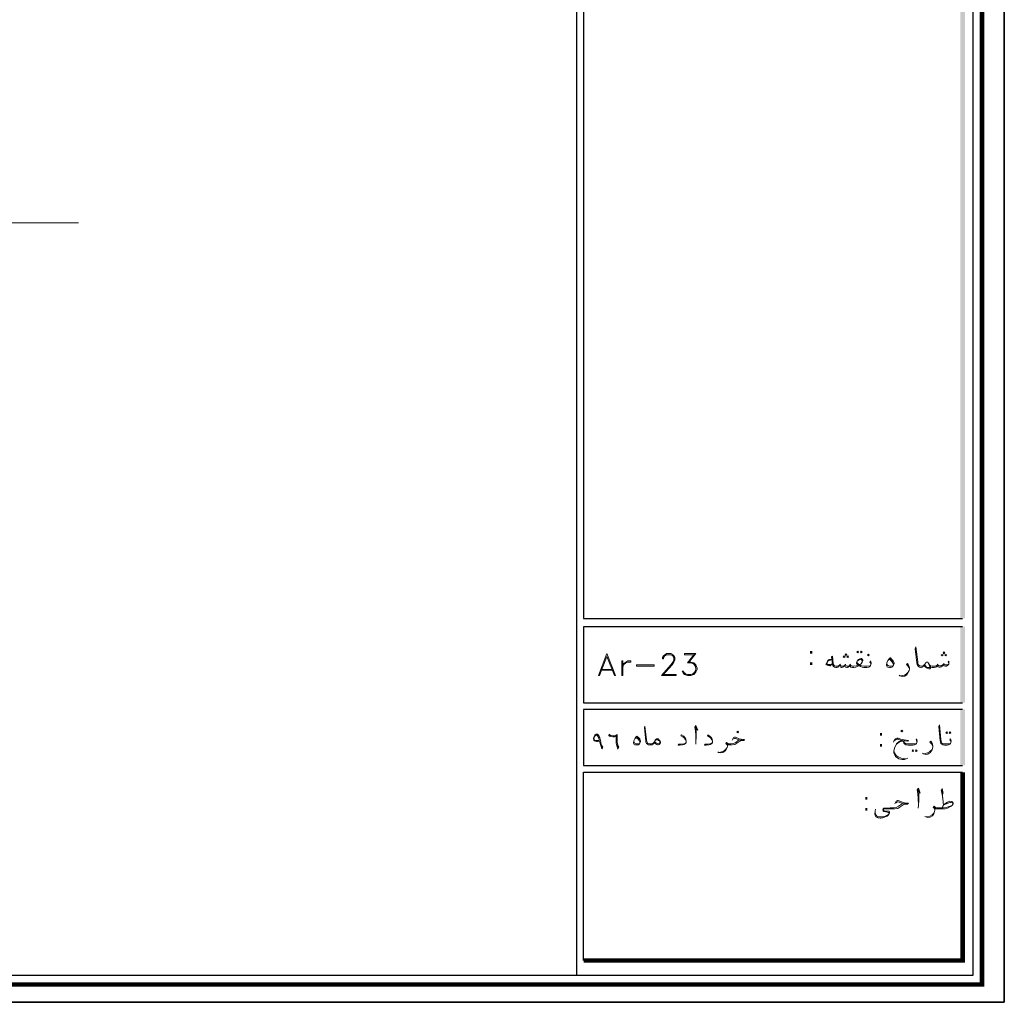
# Model space of a CAD drawing. Header units: metres. Extents: x -18 to 342, y 4 to 63.
# Tile 32 of 173: x 37 to 66, y 4 to 34. Entities that reach past the tile are written whole.
import ezdxf

# ---------------------------------------------------------------- set-up
doc = ezdxf.new("R2010")
doc.units = ezdxf.units.M
doc.header["$MEASUREMENT"] = 0
for name, color, linetype in [('PDF3_KADR', 7, 'Continuous'), ('PDF3_kaff', 7, 'Continuous'), ('PDF3_Text', 7, 'Continuous'), ('PDF3_textt', 7, 'Continuous')]:
    doc.layers.add(name, color=color, linetype=linetype)
doc.styles.add('PDF B Mitra', font='BMITRA.TTF')

msp = doc.modelspace()

# ---------------------------------------------------------------- linework, layer by layer
at = {"layer": 'PDF3_KADR', "lineweight": 25}
for points in [[(-17.747, 4.013), (66.343, 4.013), (66.343, 63.476), (-17.747, 63.476)], [(-17.747, 63.476), (66.343, 63.476), (66.343, 4.013), (-17.747, 4.013)], [(-16.929, 4.832), (65.399, 4.832), (65.399, 62.657), (-16.929, 62.657)]]:
    msp.add_lwpolyline(points, close=True, dxfattribs=at)
at = {"layer": 'PDF3_KADR', "lineweight": 0, "const_width": 0.135}
msp.add_lwpolyline([(-17.208, 62.937), (-17.208, 4.552), (65.669, 4.552), (65.669, 62.937)], close=True, dxfattribs=at)
at = {"layer": 'PDF3_KADR', "lineweight": 25}
for points in [[(53.408, 4.832), (53.408, 62.657)], [(65.081, 42.759), (53.61, 42.759), (53.61, 15.956), (53.61, 15.628), (65.081, 15.628)], [(65.081, 15.378), (53.61, 15.378), (53.61, 13.076), (65.081, 13.076)], [(65.081, 12.874), (59.341, 12.874), (53.61, 12.874), (53.61, 11.179), (59.341, 11.179), (65.081, 11.179)], [(53.61, 5.275), (53.61, 10.976), (55.305, 10.976), (59.341, 10.976), (65.081, 10.976)]]:
    msp.add_lwpolyline(points, dxfattribs=at)
at = {"layer": 'PDF3_KADR', "lineweight": 0, "const_width": 0.135}
msp.add_lwpolyline([(53.61, 5.275), (65.081, 5.275), (65.081, 9.31), (65.081, 10.976)], dxfattribs=at)
at = {"layer": 'PDF3_KADR', "transparency": 33554559}
for points in [[(65.014, 15.628), (65.149, 15.628), (65.014, 42.759)], [(65.149, 15.628), (65.014, 42.759), (65.149, 42.759)], [(65.014, 13.076), (65.149, 13.076), (65.014, 15.378)], [(65.149, 13.076), (65.014, 15.378), (65.149, 15.378)], [(65.014, 11.179), (65.149, 11.179), (65.014, 12.874)], [(65.149, 11.179), (65.014, 12.874), (65.149, 12.874)]]:
    msp.add_solid(points, dxfattribs=at)
at = {"layer": 'PDF3_kaff', "lineweight": 20}
msp.add_lwpolyline([(38.326, 27.6), (-10.456, 27.6)], dxfattribs=at)
at = {"layer": 'PDF3_textt', "lineweight": 20}
for points in [[(61.912, 14.636), (61.932, 14.617), (61.912, 14.588), (61.884, 14.617)], [(62.009, 14.636), (62.038, 14.617), (62.009, 14.588), (61.99, 14.617)], [(64.513, 14.559), (64.542, 14.588), (64.513, 14.617), (64.494, 14.588)], [(54.313, 14.569), (54.063, 13.904), (54.092, 13.904), (54.313, 14.472), (54.545, 13.904), (54.573, 13.904)], [(54.795, 13.904), (54.795, 14.347), (54.766, 14.347), (54.766, 13.904)], [(55.045, 14.347), (55.045, 14.309), (54.949, 14.309), (54.891, 14.28), (54.824, 14.222), (54.795, 14.155), (54.824, 14.251), (54.891, 14.309), (54.949, 14.347)], [(61.498, 14.444), (61.527, 14.463), (61.498, 14.492), (61.469, 14.463)], [(61.546, 14.511), (61.575, 14.54), (61.546, 14.559), (61.527, 14.54)], [(61.604, 14.444), (61.624, 14.463), (61.604, 14.492), (61.575, 14.463)], [(62.23, 14.501), (62.25, 14.53), (62.23, 14.55), (62.201, 14.53)], [(62.885, 14.434), (62.895, 14.434), (62.943, 14.386), (62.982, 14.347), (63.001, 14.309), (63.01, 14.28), (63.01, 14.251), (62.991, 14.212), (62.972, 14.184), (62.943, 14.155), (62.895, 14.145), (62.866, 14.145), (62.818, 14.155), (62.799, 14.164), (62.789, 14.184), (62.779, 14.212), (62.779, 14.222), (62.789, 14.28), (62.818, 14.357), (62.856, 14.405)], [(64.465, 14.492), (64.494, 14.521), (64.465, 14.54), (64.436, 14.521)], [(64.571, 14.492), (64.59, 14.521), (64.571, 14.54), (64.542, 14.521)], [(55.749, 14.184), (55.209, 14.184), (55.209, 14.222), (55.749, 14.222)], [(58.282, 12.171), (58.301, 12.2), (58.282, 12.219), (58.253, 12.2)], [(63.242, 12.2), (63.27, 12.228), (63.242, 12.248), (63.213, 12.228)], [(54.169, 11.679), (54.13, 11.785), (54.092, 11.911), (54.034, 11.901), (54.005, 11.901), (53.947, 11.92), (53.919, 11.949), (53.909, 11.988), (53.909, 12.007), (53.928, 12.055), (53.957, 12.094), (53.996, 12.122), (54.025, 12.122), (54.034, 12.122), (54.073, 12.084), (54.102, 12.017), (54.13, 11.891), (54.13, 11.853), (54.159, 11.795), (54.198, 11.728)], [(54.082, 11.939), (54.034, 11.939), (53.996, 11.939), (53.947, 11.949), (53.928, 11.978), (53.919, 11.988), (53.928, 12.026), (53.947, 12.055), (53.976, 12.084), (54.005, 12.094), (54.015, 12.094), (54.034, 12.074), (54.073, 12.017)], [(54.651, 11.67), (54.622, 11.776), (54.602, 11.862), (54.593, 11.949), (54.602, 12.036), (54.612, 12.074), (54.583, 12.065), (54.545, 12.045), (54.496, 12.045), (54.439, 12.055), (54.4, 12.065), (54.391, 12.074), (54.371, 12.084), (54.381, 12.122), (54.41, 12.103), (54.448, 12.084), (54.496, 12.074), (54.554, 12.074), (54.602, 12.094), (54.631, 12.113), (54.631, 12.026), (54.631, 11.959), (54.631, 11.872), (54.651, 11.805), (54.679, 11.728)], [(55.228, 12.065), (55.277, 12.026), (55.315, 11.988), (55.325, 11.949), (55.334, 11.92), (55.334, 11.891), (55.315, 11.853), (55.305, 11.834), (55.277, 11.805), (55.228, 11.805), (55.209, 11.805), (55.161, 11.805), (55.142, 11.814), (55.132, 11.834), (55.122, 11.853), (55.122, 11.862), (55.132, 11.92), (55.161, 11.988), (55.19, 12.036)], [(55.749, 11.872), (55.768, 11.92), (55.787, 11.959), (55.816, 11.988), (55.826, 11.988), (55.845, 11.988), (55.864, 11.988), (55.912, 11.939), (55.931, 11.911), (55.941, 11.882), (55.941, 11.872), (55.931, 11.843), (55.912, 11.824), (55.903, 11.814), (55.864, 11.805), (55.845, 11.805), (55.826, 11.814), (55.777, 11.843)], [(64.6, 12.2), (64.619, 12.171), (64.6, 12.142), (64.571, 12.171)], [(64.696, 12.2), (64.725, 12.171), (64.696, 12.142), (64.677, 12.171)], [(63.579, 11.651), (63.598, 11.622), (63.579, 11.602), (63.55, 11.622)], [(63.675, 11.651), (63.704, 11.622), (63.675, 11.602), (63.656, 11.622)]]:
    msp.add_lwpolyline(points, close=True, dxfattribs=at)
for points in [[(64.667, 14.28), (64.648, 14.318), (64.667, 14.338), (64.667, 14.299), (64.667, 14.28), (64.667, 14.241), (64.648, 14.222), (64.628, 14.203), (64.59, 14.184), (64.561, 14.184), (64.523, 14.193), (64.503, 14.212), (64.494, 14.232), (64.465, 14.184), (64.436, 14.164), (64.397, 14.155), (64.368, 14.155), (64.34, 14.164), (64.32, 14.184), (64.311, 14.212), (64.291, 14.174), (64.272, 14.155), (64.224, 14.145), (64.176, 14.145), (64.157, 14.145), (64.118, 14.155), (64.099, 14.174), (64.079, 14.222), (64.041, 14.289), (64.031, 14.309), (64.012, 14.309), (63.993, 14.309), (63.974, 14.309), (63.964, 14.289), (63.935, 14.241), (63.906, 14.203), (63.887, 14.184), (63.887, 14.174), (63.858, 14.155), (63.829, 14.145), (63.819, 14.145), (63.781, 14.155), (63.742, 14.174), (63.723, 14.203), (63.704, 14.232), (63.694, 14.28), (63.646, 14.704), (63.665, 14.771), (63.723, 14.318), (63.723, 14.261), (63.733, 14.232), (63.752, 14.212), (63.791, 14.193), (63.819, 14.184), (63.829, 14.184), (63.839, 14.184), (63.887, 14.193), (63.896, 14.203), (63.906, 14.212), (63.935, 14.241)], [(55.999, 13.933), (56.413, 13.933), (56.413, 13.904), (55.97, 13.904), (56.249, 14.222), (56.317, 14.309), (56.346, 14.376), (56.346, 14.444), (56.317, 14.501), (56.249, 14.53), (56.124, 14.53), (56.066, 14.501), (56.028, 14.444), (56.028, 14.405), (55.999, 14.405), (55.999, 14.444), (56.028, 14.501), (56.066, 14.53), (56.124, 14.569), (56.249, 14.569), (56.317, 14.53), (56.346, 14.501), (56.375, 14.444), (56.375, 14.376), (56.346, 14.309), (56.288, 14.222), (55.999, 13.904)], [(56.789, 14.309), (56.856, 14.309), (56.952, 14.28), (57.01, 14.222), (57.049, 14.126), (57.049, 14.087), (57.01, 14.001), (56.952, 13.933), (56.856, 13.904), (56.76, 13.904), (56.663, 13.933), (56.635, 13.962), (56.596, 14.029), (56.635, 14.029), (56.663, 13.962), (56.76, 13.933), (56.856, 13.933), (56.952, 13.962), (57.01, 14.058)], [(56.981, 14.53), (56.663, 14.53), (56.663, 14.569), (57.01, 14.569), (56.789, 14.28)], [(56.981, 14.569), (56.76, 14.28), (56.856, 14.28), (56.952, 14.251), (57.01, 14.155)], [(61.123, 14.386), (61.055, 14.386), (61.026, 14.376), (61.007, 14.357), (60.969, 14.299), (60.94, 14.232), (60.978, 14.212), (61.065, 14.193), (61.075, 14.193), (61.142, 14.251)], [(61.123, 14.376), (61.046, 14.357), (61.007, 14.338), (60.969, 14.28), (60.969, 14.27), (60.978, 14.251), (60.998, 14.241), (61.103, 14.232), (61.142, 14.261)], [(62.307, 14.232), (62.307, 14.251), (62.298, 14.289), (62.278, 14.309), (62.298, 14.347), (62.307, 14.318), (62.317, 14.28), (62.317, 14.261), (62.307, 14.232), (62.298, 14.203), (62.269, 14.174), (62.24, 14.155), (62.182, 14.145), (62.115, 14.145), (62.095, 14.145), (62.038, 14.155), (61.99, 14.174), (61.961, 14.193), (61.951, 14.212), (61.932, 14.193), (61.893, 14.174), (61.845, 14.155), (61.787, 14.145), (61.778, 14.145), (61.749, 14.145), (61.701, 14.155), (61.681, 14.174), (61.662, 14.203), (61.643, 14.174), (61.614, 14.155), (61.595, 14.145), (61.575, 14.145), (61.537, 14.155), (61.527, 14.174), (61.518, 14.212), (61.489, 14.174), (61.46, 14.155), (61.431, 14.145), (61.412, 14.145), (61.383, 14.155), (61.373, 14.174), (61.354, 14.212), (61.325, 14.174), (61.306, 14.155), (61.277, 14.145), (61.258, 14.145), (61.248, 14.145), (61.209, 14.155), (61.171, 14.174), (61.152, 14.203), (61.142, 14.251), (61.113, 14.463), (61.142, 14.482), (61.161, 14.261), (61.171, 14.232), (61.19, 14.203), (61.209, 14.193), (61.248, 14.184), (61.258, 14.184), (61.286, 14.184), (61.315, 14.193), (61.354, 14.212), (61.373, 14.232), (61.383, 14.203), (61.421, 14.184), (61.45, 14.184), (61.489, 14.193), (61.518, 14.212), (61.537, 14.232), (61.556, 14.193), (61.585, 14.184), (61.614, 14.184), (61.662, 14.203), (61.681, 14.232), (61.691, 14.212), (61.71, 14.193), (61.749, 14.184), (61.778, 14.184), (61.787, 14.184), (61.864, 14.193), (61.932, 14.212), (61.893, 14.241), (61.874, 14.27), (61.874, 14.289), (61.893, 14.338), (61.932, 14.386), (61.97, 14.405), (62.009, 14.415), (62.018, 14.415), (62.038, 14.395), (62.057, 14.367), (62.057, 14.347), (62.038, 14.309), (62.009, 14.251), (61.961, 14.222), (61.999, 14.203), (62.028, 14.193), (62.095, 14.184), (62.115, 14.184), (62.192, 14.184), (62.269, 14.193), (62.298, 14.203)], [(61.884, 14.309), (61.893, 14.28), (61.922, 14.251), (61.961, 14.222)], [(62.038, 14.309), (62.038, 14.338), (62.018, 14.376), (62.009, 14.386), (61.99, 14.386), (61.932, 14.367), (61.893, 14.338)], [(62.847, 14.386), (62.885, 14.376), (62.933, 14.338), (62.962, 14.299), (62.991, 14.241), (62.991, 14.222)], [(62.876, 14.415), (62.924, 14.386), (62.962, 14.328), (62.982, 14.309)], [(54.13, 14.058), (54.506, 14.058)], [(54.159, 14.087), (54.477, 14.087)], [(56.885, 14.28), (56.981, 14.222), (57.01, 14.126), (57.01, 14.087), (56.981, 14.001), (56.885, 13.933)], [(61.065, 14.212), (60.969, 14.232)], [(61.383, 14.241), (61.373, 14.232)], [(61.537, 14.241), (61.537, 14.232)], [(61.691, 14.241), (61.681, 14.232)], [(62.972, 14.193), (62.914, 14.184), (62.866, 14.184), (62.837, 14.193), (62.799, 14.222), (62.789, 14.28)], [(63.473, 14.106), (63.453, 14.145), (63.425, 14.193), (63.386, 14.232), (63.415, 14.261), (63.434, 14.232), (63.463, 14.174), (63.473, 14.126), (63.473, 14.097), (63.463, 14.049), (63.434, 13.991), (63.396, 13.924), (63.328, 13.885), (63.261, 13.875), (63.184, 13.895), (63.165, 13.914)], [(63.193, 13.895), (63.251, 13.904), (63.319, 13.914), (63.386, 13.952), (63.434, 14.001), (63.463, 14.049)], [(64.099, 14.174), (64.108, 14.145), (64.108, 14.126), (64.089, 14.106), (64.06, 14.106), (64.012, 14.126), (63.974, 14.145), (63.945, 14.164), (63.906, 14.203)], [(64.041, 14.289), (64.06, 14.241), (64.089, 14.164), (64.089, 14.145), (64.079, 14.145), (64.06, 14.145), (64.022, 14.145), (63.983, 14.164), (63.954, 14.193), (63.925, 14.232)], [(64.079, 14.222), (64.099, 14.203), (64.118, 14.193), (64.157, 14.184), (64.176, 14.184), (64.243, 14.184), (64.282, 14.193), (64.311, 14.212), (64.32, 14.232), (64.349, 14.203), (64.378, 14.193), (64.426, 14.193), (64.465, 14.212), (64.494, 14.232), (64.513, 14.241), (64.523, 14.232), (64.551, 14.222), (64.6, 14.222), (64.638, 14.232), (64.667, 14.241)], [(64.33, 14.241), (64.32, 14.232)], [(64.513, 14.27), (64.513, 14.241)], [(56.731, 13.933), (56.635, 14.001)], [(55.749, 11.872), (55.729, 11.843), (55.72, 11.824), (55.691, 11.805), (55.652, 11.805), (55.623, 11.805), (55.614, 11.805), (55.575, 11.805), (55.546, 11.824), (55.517, 11.843), (55.498, 11.882), (55.498, 11.92), (55.46, 12.315), (55.469, 12.373), (55.517, 11.959), (55.527, 11.901), (55.537, 11.882), (55.546, 11.853), (55.585, 11.843), (55.614, 11.834), (55.623, 11.834), (55.662, 11.834), (55.71, 11.843), (55.739, 11.872), (55.758, 11.891)], [(56.991, 12.315), (57.068, 12.248), (57.01, 12.392), (56.981, 12.334), (57.001, 12.228), (57.01, 12.094), (57.01, 11.901), (57.01, 11.824)], [(57.01, 11.901), (57.02, 12.036), (57.02, 12.257), (57.01, 12.354)], [(64.725, 11.872), (64.725, 11.901), (64.715, 11.93), (64.696, 11.959), (64.715, 11.988), (64.725, 11.968), (64.734, 11.92), (64.734, 11.911), (64.725, 11.872), (64.715, 11.843), (64.696, 11.824), (64.657, 11.805), (64.609, 11.795), (64.532, 11.795), (64.484, 11.805), (64.455, 11.824), (64.426, 11.843), (64.407, 11.882), (64.397, 11.92), (64.359, 12.354), (64.378, 12.411), (64.426, 11.968), (64.436, 11.911), (64.445, 11.882), (64.455, 11.853), (64.494, 11.834), (64.532, 11.834), (64.609, 11.834), (64.696, 11.834), (64.715, 11.843)], [(54.391, 12.094), (54.448, 12.074)], [(55.305, 11.843), (55.248, 11.834), (55.209, 11.834), (55.18, 11.843), (55.142, 11.862), (55.132, 11.92)], [(55.18, 12.026), (55.228, 12.007), (55.267, 11.978), (55.296, 11.939), (55.315, 11.891), (55.315, 11.862)], [(55.219, 12.045), (55.257, 12.017), (55.296, 11.968), (55.315, 11.939)], [(55.777, 11.93), (55.797, 11.949), (55.826, 11.959), (55.845, 11.959), (55.864, 11.949), (55.883, 11.939), (55.912, 11.92), (55.922, 11.882), (55.922, 11.872), (55.912, 11.843), (55.893, 11.834), (55.854, 11.843), (55.797, 11.862), (55.768, 11.891)], [(56.721, 11.911), (56.692, 11.959), (56.663, 12.007), (56.615, 12.045), (56.558, 12.074), (56.577, 12.103), (56.644, 12.065), (56.673, 12.026), (56.702, 11.978), (56.721, 11.911), (56.721, 11.891), (56.712, 11.872), (56.692, 11.843), (56.644, 11.814), (56.606, 11.805), (56.519, 11.795), (56.471, 11.795), (56.48, 11.824), (56.567, 11.824), (56.644, 11.834), (56.683, 11.843), (56.712, 11.872)], [(57.511, 11.911), (57.492, 11.959), (57.463, 12.007), (57.415, 12.045), (57.357, 12.074), (57.376, 12.103), (57.434, 12.065), (57.472, 12.026), (57.501, 11.978), (57.511, 11.911), (57.511, 11.891), (57.511, 11.872), (57.492, 11.843), (57.444, 11.814), (57.405, 11.805), (57.318, 11.795), (57.27, 11.795), (57.28, 11.824), (57.367, 11.824), (57.434, 11.834), (57.472, 11.843), (57.511, 11.872)], [(58.108, 11.949), (58.147, 12.026), (58.176, 12.036), (58.204, 12.036), (58.32, 11.988), (58.378, 11.978), (58.426, 11.968), (58.484, 11.968), (58.465, 11.939), (58.416, 11.93), (58.368, 11.92), (58.31, 11.891), (58.253, 11.853), (58.185, 11.814), (58.108, 11.805), (58.012, 11.805), (57.983, 11.805), (57.964, 11.805), (57.964, 11.766), (57.954, 11.718), (57.925, 11.66), (57.887, 11.612), (57.829, 11.573), (57.761, 11.564), (57.694, 11.573), (57.675, 11.593)], [(57.964, 11.776), (57.954, 11.805), (57.935, 11.824), (57.916, 11.843), (57.935, 11.872), (57.973, 11.843), (58.002, 11.834), (58.012, 11.834), (58.07, 11.834), (58.147, 11.843), (58.214, 11.872), (58.291, 11.93), (58.339, 11.949), (58.407, 11.949), (58.339, 11.949), (58.204, 11.997), (58.176, 11.997), (58.127, 11.978)], [(62.991, 11.882), (63.01, 11.939), (63.049, 11.988), (63.087, 12.007), (63.136, 12.007), (63.213, 11.978), (63.309, 11.959), (63.444, 11.939), (63.425, 11.911), (63.251, 11.93), (63.174, 11.959), (63.126, 11.978), (63.097, 11.978), (63.068, 11.968), (63.02, 11.93)], [(63.425, 11.4), (63.319, 11.362), (63.251, 11.362), (63.155, 11.381), (63.049, 11.448), (63.001, 11.554), (63.001, 11.622), (63.03, 11.737), (63.078, 11.824), (63.165, 11.882), (63.232, 11.911), (63.28, 11.911), (63.338, 11.92)], [(63.261, 11.93), (63.165, 11.901), (63.078, 11.834), (63.03, 11.737)], [(63.694, 11.872), (63.694, 11.901), (63.685, 11.93), (63.675, 11.959), (63.685, 11.988), (63.694, 11.968), (63.704, 11.92), (63.704, 11.911), (63.694, 11.872), (63.685, 11.843), (63.665, 11.824), (63.627, 11.805), (63.579, 11.795), (63.511, 11.795), (63.434, 11.795), (63.367, 11.805), (63.328, 11.824), (63.299, 11.853), (63.29, 11.901), (63.29, 11.93)], [(54.14, 11.795), (54.179, 11.708)], [(54.631, 11.805), (54.67, 11.708)], [(57.704, 11.573), (57.752, 11.583), (57.819, 11.602), (57.877, 11.631), (57.925, 11.679), (57.954, 11.718)], [(57.983, 11.814), (57.954, 11.834), (57.925, 11.853)], [(63.001, 11.622), (63.02, 11.564), (63.068, 11.477), (63.126, 11.439), (63.222, 11.4), (63.367, 11.381)], [(63.29, 11.901), (63.309, 11.872), (63.357, 11.843), (63.376, 11.834), (63.434, 11.834), (63.511, 11.834), (63.588, 11.834), (63.665, 11.834), (63.685, 11.843)], [(64.176, 11.756), (64.157, 11.795), (64.137, 11.834), (64.089, 11.882), (64.118, 11.911), (64.147, 11.872), (64.166, 11.824), (64.176, 11.766), (64.176, 11.747), (64.166, 11.689), (64.147, 11.631), (64.099, 11.573), (64.031, 11.525), (63.964, 11.516), (63.896, 11.535), (63.868, 11.554)], [(63.906, 11.535), (63.954, 11.545), (64.022, 11.564), (64.089, 11.602), (64.147, 11.651), (64.166, 11.689)], [(63.714, 10.418), (63.8, 10.341), (63.742, 10.495), (63.704, 10.437), (63.723, 10.331), (63.733, 10.177), (63.742, 9.975), (63.733, 9.888)], [(63.742, 9.975), (63.752, 10.119), (63.752, 10.35), (63.742, 10.466)], [(64.436, 10.418), (64.494, 10.331), (64.465, 10.485), (64.436, 10.418), (64.465, 10.312), (64.484, 10.167), (64.503, 9.975)], [(64.484, 10.167), (64.465, 10.37), (64.465, 10.476)], [(63.03, 10.023), (63.068, 10.1), (63.107, 10.119), (63.136, 10.119), (63.261, 10.071), (63.319, 10.052), (63.367, 10.042), (63.444, 10.042), (63.415, 10.013), (63.367, 10.004), (63.309, 9.994), (63.251, 9.965), (63.193, 9.927), (63.116, 9.878), (63.03, 9.869), (62.924, 9.869), (62.837, 9.869), (62.712, 9.869), (62.702, 9.869), (62.693, 9.869), (62.683, 9.85), (62.693, 9.83), (62.712, 9.811), (62.76, 9.801), (62.827, 9.792), (62.856, 9.792), (62.866, 9.772), (62.866, 9.734), (62.856, 9.715), (62.827, 9.676), (62.799, 9.647), (62.741, 9.628), (62.702, 9.609), (62.664, 9.599), (62.606, 9.589), (62.587, 9.589), (62.519, 9.599), (62.5, 9.609), (62.452, 9.628), (62.433, 9.667), (62.423, 9.715), (62.433, 9.801), (62.442, 9.859)], [(62.433, 9.801), (62.433, 9.744), (62.442, 9.715), (62.461, 9.676), (62.49, 9.647), (62.519, 9.628), (62.567, 9.628), (62.596, 9.628), (62.673, 9.628), (62.721, 9.638), (62.789, 9.667), (62.837, 9.695), (62.847, 9.705), (62.856, 9.724), (62.847, 9.744), (62.837, 9.753), (62.799, 9.763), (62.76, 9.772), (62.702, 9.782), (62.683, 9.792), (62.673, 9.811), (62.664, 9.84), (62.664, 9.85), (62.673, 9.869), (62.683, 9.878), (62.702, 9.888), (62.885, 9.898), (62.924, 9.898), (62.991, 9.898), (63.068, 9.907), (63.145, 9.946), (63.232, 10.004), (63.29, 10.023), (63.357, 10.023), (63.29, 10.023), (63.136, 10.081), (63.107, 10.081), (63.059, 10.052)], [(64.465, 9.898), (64.484, 9.946), (64.513, 9.984), (64.542, 10.023), (64.619, 10.071), (64.696, 10.1), (64.754, 10.09), (64.773, 10.071), (64.792, 10.042), (64.792, 10.023), (64.773, 9.984), (64.763, 9.965), (64.715, 9.936), (64.619, 9.888), (64.551, 9.869), (64.445, 9.869), (64.301, 9.869), (64.272, 9.869), (64.243, 9.869), (64.243, 9.83), (64.234, 9.782), (64.214, 9.715), (64.166, 9.657), (64.099, 9.618), (64.031, 9.609), (63.964, 9.628), (63.935, 9.638)], [(64.243, 9.84), (64.234, 9.869), (64.224, 9.888), (64.195, 9.907), (64.224, 9.946), (64.262, 9.907), (64.291, 9.898), (64.301, 9.898), (64.494, 9.898), (64.58, 9.907), (64.677, 9.936), (64.763, 9.965)], [(64.272, 9.878), (64.234, 9.898), (64.214, 9.927)], [(64.513, 9.984), (64.59, 10.023), (64.667, 10.052), (64.696, 10.061), (64.715, 10.061), (64.773, 10.052), (64.792, 10.023)], [(63.974, 9.628), (64.022, 9.628), (64.089, 9.647), (64.157, 9.686), (64.214, 9.734), (64.234, 9.782)]]:
    msp.add_lwpolyline(points, dxfattribs=at)

# ---------------------------------------------------------------- texts
at = {"layer": 'PDF3_Text', "char_height": 0.544, "attachment_point": 7, "style": 'PDF B Mitra'}
for insert in [(60.4, 14.22), (62.51, 11.745), (62.067, 9.809)]:
    msp.add_mtext(':', dxfattribs=dict(at, insert=insert))

doc.saveas('drawing.dxf')
